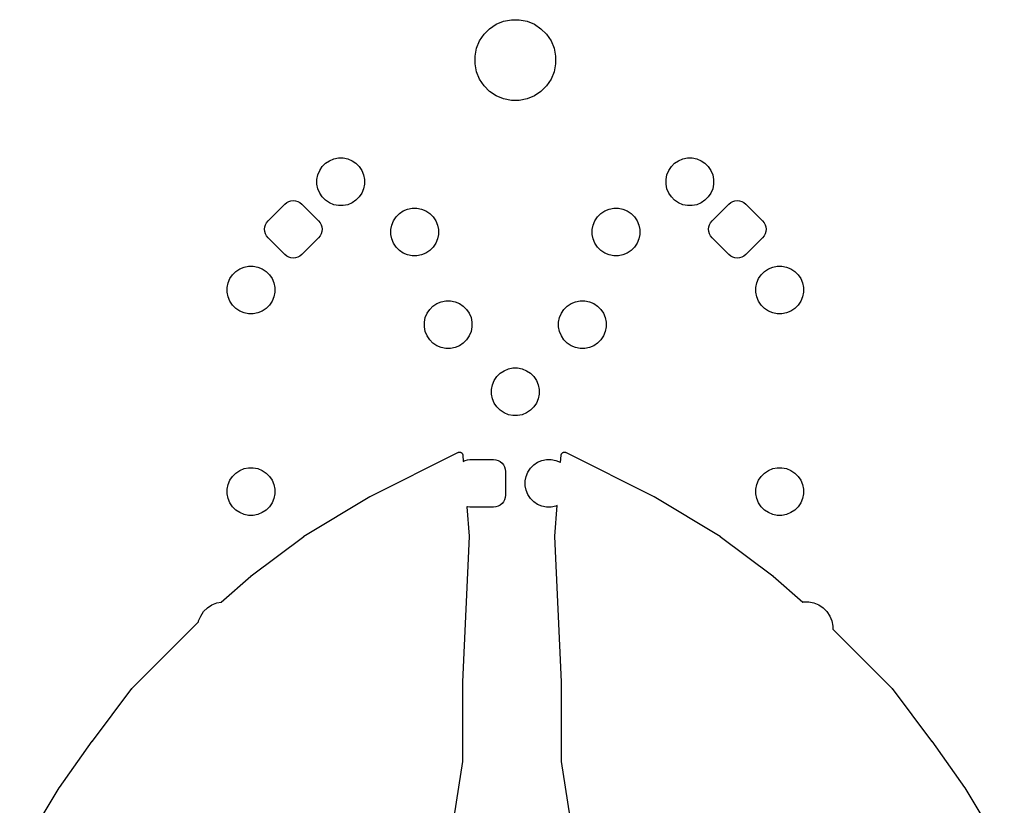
# Model space of a CAD drawing. Extents: x 4.99 to 6.69, y -5.6 to -2.91.
# Tile 2 of 2: x 5.11 to 6.57, y -4.08 to -2.91. Entities that reach past the tile are written whole.
import ezdxf

# ---------------------------------------------------------------- set-up
doc = ezdxf.new("R2010")
doc.units = 0
doc.header["$MEASUREMENT"] = 0
doc.layers.add('BLACK', color=7, linetype='CONTINUOUS')

msp = doc.modelspace()

# ---------------------------------------------------------------- linework, layer by layer
at = {"layer": 'BLACK', "linetype": 'CONTINUOUS'}
for p, q in [((5.81804, -2.91927), (5.82896, -2.91475)), ((5.82896, -2.91475), (5.84055, -2.91244)), ((5.84055, -2.91244), (5.85237, -2.91244)), ((5.85237, -2.91244), (5.86396, -2.91475)), ((5.86396, -2.91475), (5.87488, -2.91927)), ((5.79985, -2.93419), (5.80821, -2.92584)), ((5.80821, -2.92584), (5.81804, -2.91927)), ((5.87488, -2.91927), (5.8847, -2.92584)), ((5.8847, -2.92584), (5.89306, -2.93419)), ((5.78876, -2.95494), (5.79329, -2.94402)), ((5.79329, -2.94402), (5.79985, -2.93419)), ((5.89306, -2.93419), (5.89963, -2.94402)), ((5.89963, -2.94402), (5.90415, -2.95494)), ((5.78646, -2.96653), (5.78876, -2.95494)), ((5.90415, -2.95494), (5.90646, -2.96653)), ((5.78646, -2.97835), (5.78646, -2.96653)), ((5.90646, -2.96653), (5.90646, -2.97835)), ((5.78876, -2.98994), (5.78646, -2.97835)), ((5.79329, -3.00086), (5.78876, -2.98994)), ((5.90415, -2.98994), (5.89963, -3.00086)), ((5.90646, -2.97835), (5.90415, -2.98994)), ((5.79985, -3.01069), (5.79329, -3.00086)), ((5.89963, -3.00086), (5.89306, -3.01069)), ((5.80821, -3.01905), (5.79985, -3.01069)), ((5.81804, -3.02561), (5.80821, -3.01905)), ((5.8847, -3.01905), (5.87488, -3.02561)), ((5.89306, -3.01069), (5.8847, -3.01905)), ((5.82896, -3.03014), (5.81804, -3.02561)), ((5.84055, -3.03244), (5.82896, -3.03014)), ((5.85237, -3.03244), (5.84055, -3.03244)), ((5.86396, -3.03014), (5.85237, -3.03244)), ((5.87488, -3.02561), (5.86396, -3.03014)), ((5.56395, -3.1261), (5.56975, -3.12222)), ((5.56975, -3.12222), (5.5762, -3.11955)), ((5.5762, -3.11955), (5.58305, -3.11819)), ((5.58305, -3.11819), (5.59003, -3.11819)), ((5.59003, -3.11819), (5.59687, -3.11955)), ((5.59687, -3.11955), (5.60332, -3.12222)), ((5.60332, -3.12222), (5.60912, -3.1261)), ((6.08379, -3.1261), (6.08959, -3.12222)), ((6.08959, -3.12222), (6.09604, -3.11955)), ((6.09604, -3.11955), (6.10289, -3.11819)), ((6.10289, -3.11819), (6.10987, -3.11819)), ((6.10987, -3.11819), (6.11671, -3.11955)), ((6.11671, -3.11955), (6.12316, -3.12222)), ((6.12316, -3.12222), (6.12896, -3.1261)), ((5.55247, -3.14329), (5.55514, -3.13684)), ((5.55514, -3.13684), (5.55901, -3.13103)), ((5.55901, -3.13103), (5.56395, -3.1261)), ((5.60912, -3.1261), (5.61406, -3.13103)), ((5.61406, -3.13103), (5.61794, -3.13684)), ((5.61794, -3.13684), (5.62061, -3.14329)), ((6.07231, -3.14329), (6.07498, -3.13684)), ((6.07498, -3.13684), (6.07885, -3.13103)), ((6.07885, -3.13103), (6.08379, -3.1261)), ((6.12896, -3.1261), (6.1339, -3.13103)), ((6.1339, -3.13103), (6.13778, -3.13684)), ((6.13778, -3.13684), (6.14045, -3.14329)), ((5.5511, -3.15013), (5.55247, -3.14329)), ((5.5511, -3.15711), (5.5511, -3.15013)), ((5.62061, -3.14329), (5.62197, -3.15013)), ((5.62197, -3.15013), (5.62197, -3.15711)), ((6.07094, -3.15013), (6.07231, -3.14329)), ((6.07094, -3.15711), (6.07094, -3.15013)), ((6.14045, -3.14329), (6.14181, -3.15013)), ((6.14181, -3.15013), (6.14181, -3.15711)), ((5.55247, -3.16396), (5.5511, -3.15711)), ((5.55514, -3.1704), (5.55247, -3.16396)), ((5.62061, -3.16396), (5.61794, -3.1704)), ((5.62197, -3.15711), (5.62061, -3.16396)), ((6.07231, -3.16396), (6.07094, -3.15711)), ((6.07498, -3.1704), (6.07231, -3.16396)), ((6.14045, -3.16396), (6.13778, -3.1704)), ((6.14181, -3.15711), (6.14045, -3.16396)), ((5.50905, -3.18291), (5.51237, -3.1819)), ((5.51237, -3.1819), (5.51583, -3.18156)), ((5.51583, -3.18156), (5.51928, -3.1819)), ((5.51928, -3.1819), (5.52261, -3.18291)), ((5.55901, -3.17621), (5.55514, -3.1704)), ((5.56395, -3.18114), (5.55901, -3.17621)), ((5.56975, -3.18502), (5.56395, -3.18114)), ((5.60912, -3.18114), (5.60332, -3.18502)), ((5.61406, -3.17621), (5.60912, -3.18114)), ((5.61794, -3.1704), (5.61406, -3.17621)), ((6.07885, -3.17621), (6.07498, -3.1704)), ((6.08379, -3.18114), (6.07885, -3.17621)), ((6.08959, -3.18502), (6.08379, -3.18114)), ((6.12896, -3.18114), (6.12316, -3.18502)), ((6.1339, -3.17621), (6.12896, -3.18114)), ((6.13778, -3.1704), (6.1339, -3.17621)), ((6.17031, -3.18291), (6.17363, -3.1819)), ((6.17363, -3.1819), (6.17709, -3.18156)), ((6.17709, -3.18156), (6.18054, -3.1819)), ((6.18054, -3.1819), (6.18387, -3.18291)), ((5.47824, -3.2118), (5.5033, -3.18675)), ((5.5033, -3.18675), (5.50598, -3.18455)), ((5.50598, -3.18455), (5.50905, -3.18291)), ((5.52261, -3.18291), (5.52567, -3.18455)), ((5.52567, -3.18455), (5.52835, -3.18675)), ((5.52835, -3.18675), (5.55341, -3.2118)), ((5.5762, -3.18769), (5.56975, -3.18502)), ((5.58305, -3.18905), (5.5762, -3.18769)), ((5.59003, -3.18905), (5.58305, -3.18905)), ((5.59687, -3.18769), (5.59003, -3.18905)), ((5.60332, -3.18502), (5.59687, -3.18769)), ((5.67967, -3.19695), (5.68612, -3.19428)), ((5.68612, -3.19428), (5.69297, -3.19291)), ((5.69297, -3.19291), (5.69995, -3.19291)), ((5.69995, -3.19291), (5.70679, -3.19428)), ((5.70679, -3.19428), (5.71324, -3.19695)), ((5.97967, -3.19695), (5.98612, -3.19428)), ((5.98612, -3.19428), (5.99297, -3.19291)), ((5.99297, -3.19291), (5.99995, -3.19291)), ((5.99995, -3.19291), (6.00679, -3.19428)), ((6.00679, -3.19428), (6.01324, -3.19695)), ((6.09604, -3.18769), (6.08959, -3.18502)), ((6.10289, -3.18905), (6.09604, -3.18769)), ((6.10987, -3.18905), (6.10289, -3.18905)), ((6.11671, -3.18769), (6.10987, -3.18905)), ((6.12316, -3.18502), (6.11671, -3.18769)), ((6.13951, -3.2118), (6.16456, -3.18675)), ((6.16456, -3.18675), (6.16724, -3.18455)), ((6.16724, -3.18455), (6.17031, -3.18291)), ((6.18387, -3.18291), (6.18693, -3.18455)), ((6.18693, -3.18455), (6.18962, -3.18675)), ((6.18962, -3.18675), (6.21467, -3.2118)), ((5.66506, -3.21156), (5.66893, -3.20576)), ((5.66893, -3.20576), (5.67387, -3.20082)), ((5.67387, -3.20082), (5.67967, -3.19695)), ((5.71324, -3.19695), (5.71904, -3.20082)), ((5.71904, -3.20082), (5.72398, -3.20576)), ((5.72398, -3.20576), (5.72786, -3.21156)), ((5.96506, -3.21156), (5.96893, -3.20576)), ((5.96893, -3.20576), (5.97387, -3.20082)), ((5.97387, -3.20082), (5.97967, -3.19695)), ((6.01324, -3.19695), (6.01904, -3.20082)), ((6.01904, -3.20082), (6.02398, -3.20576)), ((6.02398, -3.20576), (6.02786, -3.21156)), ((5.47305, -3.22433), (5.47339, -3.22088)), ((5.47339, -3.22779), (5.47305, -3.22433)), ((5.47339, -3.22088), (5.4744, -3.21755)), ((5.4744, -3.21755), (5.47604, -3.21449)), ((5.47604, -3.21449), (5.47824, -3.2118)), ((5.55341, -3.2118), (5.55561, -3.21449)), ((5.55561, -3.21449), (5.55725, -3.21755)), ((5.55725, -3.21755), (5.55826, -3.22088)), ((5.55826, -3.22088), (5.5586, -3.22433)), ((5.5586, -3.22433), (5.55826, -3.22779)), ((5.66102, -3.22486), (5.66239, -3.21801)), ((5.66102, -3.23184), (5.66102, -3.22486)), ((5.66239, -3.21801), (5.66506, -3.21156)), ((5.72786, -3.21156), (5.73053, -3.21801)), ((5.73053, -3.21801), (5.73189, -3.22486)), ((5.73189, -3.22486), (5.73189, -3.23184)), ((5.96102, -3.22486), (5.96239, -3.21801)), ((5.96102, -3.23184), (5.96102, -3.22486)), ((5.96239, -3.21801), (5.96506, -3.21156)), ((6.02786, -3.21156), (6.03053, -3.21801)), ((6.03053, -3.21801), (6.03189, -3.22486)), ((6.03189, -3.22486), (6.03189, -3.23184)), ((6.13432, -3.22433), (6.13466, -3.22088)), ((6.13466, -3.22779), (6.13432, -3.22433)), ((6.13466, -3.22088), (6.13566, -3.21755)), ((6.13566, -3.21755), (6.1373, -3.21449)), ((6.1373, -3.21449), (6.13951, -3.2118)), ((6.21467, -3.2118), (6.21687, -3.21449)), ((6.21687, -3.21449), (6.21851, -3.21755)), ((6.21851, -3.21755), (6.21952, -3.22088)), ((6.21952, -3.22088), (6.21986, -3.22433)), ((6.21986, -3.22433), (6.21952, -3.22779)), ((5.4744, -3.23111), (5.47339, -3.22779)), ((5.47604, -3.23417), (5.4744, -3.23111)), ((5.47824, -3.23686), (5.47604, -3.23417)), ((5.5033, -3.26191), (5.47824, -3.23686)), ((5.55341, -3.23686), (5.52835, -3.26191)), ((5.55561, -3.23417), (5.55341, -3.23686)), ((5.55725, -3.23111), (5.55561, -3.23417)), ((5.55826, -3.22779), (5.55725, -3.23111)), ((5.66239, -3.23868), (5.66102, -3.23184)), ((5.66506, -3.24513), (5.66239, -3.23868)), ((5.73053, -3.23868), (5.72786, -3.24513)), ((5.73189, -3.23184), (5.73053, -3.23868)), ((5.96239, -3.23868), (5.96102, -3.23184)), ((5.96506, -3.24513), (5.96239, -3.23868)), ((6.03053, -3.23868), (6.02786, -3.24513)), ((6.03189, -3.23184), (6.03053, -3.23868)), ((6.13566, -3.23111), (6.13466, -3.22779)), ((6.1373, -3.23417), (6.13566, -3.23111)), ((6.13951, -3.23686), (6.1373, -3.23417)), ((6.16456, -3.26191), (6.13951, -3.23686)), ((6.21467, -3.23686), (6.18962, -3.26191)), ((6.21687, -3.23417), (6.21467, -3.23686)), ((6.21851, -3.23111), (6.21687, -3.23417)), ((6.21952, -3.22779), (6.21851, -3.23111)), ((5.66893, -3.25093), (5.66506, -3.24513)), ((5.67387, -3.25587), (5.66893, -3.25093)), ((5.72398, -3.25093), (5.71904, -3.25587)), ((5.72786, -3.24513), (5.72398, -3.25093)), ((5.96893, -3.25093), (5.96506, -3.24513)), ((5.97387, -3.25587), (5.96893, -3.25093)), ((6.02398, -3.25093), (6.01904, -3.25587)), ((6.02786, -3.24513), (6.02398, -3.25093)), ((5.50598, -3.26412), (5.5033, -3.26191)), ((5.50905, -3.26575), (5.50598, -3.26412)), ((5.51237, -3.26676), (5.50905, -3.26575)), ((5.51583, -3.2671), (5.51237, -3.26676)), ((5.51928, -3.26676), (5.51583, -3.2671)), ((5.52261, -3.26575), (5.51928, -3.26676)), ((5.52567, -3.26412), (5.52261, -3.26575)), ((5.52835, -3.26191), (5.52567, -3.26412)), ((5.67967, -3.25975), (5.67387, -3.25587)), ((5.68612, -3.26242), (5.67967, -3.25975)), ((5.69297, -3.26378), (5.68612, -3.26242)), ((5.69995, -3.26378), (5.69297, -3.26378)), ((5.70679, -3.26242), (5.69995, -3.26378)), ((5.71324, -3.25975), (5.70679, -3.26242)), ((5.71904, -3.25587), (5.71324, -3.25975)), ((5.97967, -3.25975), (5.97387, -3.25587)), ((5.98612, -3.26242), (5.97967, -3.25975)), ((5.99297, -3.26378), (5.98612, -3.26242)), ((5.99995, -3.26378), (5.99297, -3.26378)), ((6.00679, -3.26242), (5.99995, -3.26378)), ((6.01324, -3.25975), (6.00679, -3.26242)), ((6.01904, -3.25587), (6.01324, -3.25975)), ((6.16724, -3.26412), (6.16456, -3.26191)), ((6.17031, -3.26575), (6.16724, -3.26412)), ((6.17363, -3.26676), (6.17031, -3.26575)), ((6.17709, -3.2671), (6.17363, -3.26676)), ((6.18054, -3.26676), (6.17709, -3.2671)), ((6.18387, -3.26575), (6.18054, -3.26676)), ((6.18693, -3.26412), (6.18387, -3.26575)), ((6.18962, -3.26191), (6.18693, -3.26412)), ((5.43017, -3.28704), (5.43597, -3.28317)), ((5.43597, -3.28317), (5.44242, -3.2805)), ((5.44242, -3.2805), (5.44927, -3.27913)), ((5.44927, -3.27913), (5.45625, -3.27913)), ((5.45625, -3.27913), (5.46309, -3.2805)), ((5.46309, -3.2805), (5.46954, -3.28317)), ((5.46954, -3.28317), (5.47534, -3.28704)), ((6.21757, -3.28704), (6.22337, -3.28317)), ((6.22337, -3.28317), (6.22982, -3.2805)), ((6.22982, -3.2805), (6.23667, -3.27913)), ((6.23667, -3.27913), (6.24365, -3.27913)), ((6.24365, -3.27913), (6.25049, -3.2805)), ((6.25049, -3.2805), (6.25694, -3.28317)), ((6.25694, -3.28317), (6.26274, -3.28704)), ((5.41868, -3.30423), (5.42136, -3.29778)), ((5.42136, -3.29778), (5.42523, -3.29198)), ((5.42523, -3.29198), (5.43017, -3.28704)), ((5.47534, -3.28704), (5.48028, -3.29198)), ((5.48028, -3.29198), (5.48416, -3.29778)), ((5.48416, -3.29778), (5.48683, -3.30423)), ((6.20609, -3.30423), (6.20876, -3.29778)), ((6.20876, -3.29778), (6.21263, -3.29198)), ((6.21263, -3.29198), (6.21757, -3.28704)), ((6.26274, -3.28704), (6.26768, -3.29198)), ((6.26768, -3.29198), (6.27156, -3.29778)), ((6.27156, -3.29778), (6.27423, -3.30423)), ((5.41732, -3.31108), (5.41868, -3.30423)), ((5.41732, -3.31806), (5.41732, -3.31108)), ((5.48683, -3.30423), (5.48819, -3.31108)), ((5.48819, -3.31108), (5.48819, -3.31806)), ((6.20472, -3.31108), (6.20609, -3.30423)), ((6.20472, -3.31806), (6.20472, -3.31108)), ((6.27423, -3.30423), (6.27559, -3.31108)), ((6.27559, -3.31108), (6.27559, -3.31806)), ((5.41868, -3.3249), (5.41732, -3.31806)), ((5.42136, -3.33135), (5.41868, -3.3249)), ((5.48683, -3.3249), (5.48416, -3.33135)), ((5.48819, -3.31806), (5.48683, -3.3249)), ((6.20609, -3.3249), (6.20472, -3.31806)), ((6.20876, -3.33135), (6.20609, -3.3249)), ((6.27423, -3.3249), (6.27156, -3.33135)), ((6.27559, -3.31806), (6.27423, -3.3249)), ((5.42523, -3.33715), (5.42136, -3.33135)), ((5.43017, -3.34209), (5.42523, -3.33715)), ((5.43597, -3.34597), (5.43017, -3.34209)), ((5.47534, -3.34209), (5.46954, -3.34597)), ((5.48028, -3.33715), (5.47534, -3.34209)), ((5.48416, -3.33135), (5.48028, -3.33715)), ((5.71893, -3.34355), (5.72387, -3.33862)), ((5.72387, -3.33862), (5.72967, -3.33474)), ((5.72967, -3.33474), (5.73612, -3.33207)), ((5.73612, -3.33207), (5.74297, -3.33071)), ((5.74297, -3.33071), (5.74995, -3.33071)), ((5.74995, -3.33071), (5.75679, -3.33207)), ((5.75679, -3.33207), (5.76324, -3.33474)), ((5.76324, -3.33474), (5.76904, -3.33862)), ((5.76904, -3.33862), (5.77398, -3.34355)), ((5.91893, -3.34355), (5.92387, -3.33862)), ((5.92387, -3.33862), (5.92967, -3.33474)), ((5.92967, -3.33474), (5.93612, -3.33207)), ((5.93612, -3.33207), (5.94297, -3.33071)), ((5.94297, -3.33071), (5.94995, -3.33071)), ((5.94995, -3.33071), (5.95679, -3.33207)), ((5.95679, -3.33207), (5.96324, -3.33474)), ((5.96324, -3.33474), (5.96904, -3.33862)), ((5.96904, -3.33862), (5.97398, -3.34355)), ((6.21263, -3.33715), (6.20876, -3.33135)), ((6.21757, -3.34209), (6.21263, -3.33715)), ((6.22337, -3.34597), (6.21757, -3.34209)), ((6.26274, -3.34209), (6.25694, -3.34597)), ((6.26768, -3.33715), (6.26274, -3.34209)), ((6.27156, -3.33135), (6.26768, -3.33715)), ((5.44242, -3.34864), (5.43597, -3.34597)), ((5.44927, -3.35), (5.44242, -3.34864)), ((5.45625, -3.35), (5.44927, -3.35)), ((5.46309, -3.34864), (5.45625, -3.35)), ((5.46954, -3.34597), (5.46309, -3.34864)), ((5.71102, -3.36265), (5.71239, -3.35581)), ((5.71239, -3.35581), (5.71506, -3.34936)), ((5.71506, -3.34936), (5.71893, -3.34355)), ((5.77398, -3.34355), (5.77786, -3.34936)), ((5.77786, -3.34936), (5.78053, -3.35581)), ((5.78053, -3.35581), (5.78189, -3.36265)), ((5.91102, -3.36265), (5.91239, -3.35581)), ((5.91239, -3.35581), (5.91506, -3.34936)), ((5.91506, -3.34936), (5.91893, -3.34355)), ((5.97398, -3.34355), (5.97786, -3.34936)), ((5.97786, -3.34936), (5.98053, -3.35581)), ((5.98053, -3.35581), (5.98189, -3.36265)), ((6.22982, -3.34864), (6.22337, -3.34597)), ((6.23667, -3.35), (6.22982, -3.34864)), ((6.24365, -3.35), (6.23667, -3.35)), ((6.25049, -3.34864), (6.24365, -3.35)), ((6.25694, -3.34597), (6.25049, -3.34864)), ((5.71102, -3.36963), (5.71102, -3.36265)), ((5.71239, -3.37648), (5.71102, -3.36963)), ((5.78189, -3.36963), (5.78053, -3.37648)), ((5.78189, -3.36265), (5.78189, -3.36963)), ((5.91102, -3.36963), (5.91102, -3.36265)), ((5.91239, -3.37648), (5.91102, -3.36963)), ((5.98189, -3.36963), (5.98053, -3.37648)), ((5.98189, -3.36265), (5.98189, -3.36963)), ((5.71506, -3.38293), (5.71239, -3.37648)), ((5.71893, -3.38873), (5.71506, -3.38293)), ((5.77786, -3.38293), (5.77398, -3.38873)), ((5.78053, -3.37648), (5.77786, -3.38293)), ((5.91506, -3.38293), (5.91239, -3.37648)), ((5.91893, -3.38873), (5.91506, -3.38293)), ((5.97786, -3.38293), (5.97398, -3.38873)), ((5.98053, -3.37648), (5.97786, -3.38293)), ((5.72387, -3.39366), (5.71893, -3.38873)), ((5.72967, -3.39754), (5.72387, -3.39366)), ((5.73612, -3.40021), (5.72967, -3.39754)), ((5.74297, -3.40157), (5.73612, -3.40021)), ((5.74995, -3.40157), (5.74297, -3.40157)), ((5.75679, -3.40021), (5.74995, -3.40157)), ((5.76324, -3.39754), (5.75679, -3.40021)), ((5.76904, -3.39366), (5.76324, -3.39754)), ((5.77398, -3.38873), (5.76904, -3.39366)), ((5.92387, -3.39366), (5.91893, -3.38873)), ((5.92967, -3.39754), (5.92387, -3.39366)), ((5.93612, -3.40021), (5.92967, -3.39754)), ((5.94297, -3.40157), (5.93612, -3.40021)), ((5.94995, -3.40157), (5.94297, -3.40157)), ((5.95679, -3.40021), (5.94995, -3.40157)), ((5.96324, -3.39754), (5.95679, -3.40021)), ((5.96904, -3.39366), (5.96324, -3.39754)), ((5.97398, -3.38873), (5.96904, -3.39366)), ((5.83612, -3.43207), (5.84297, -3.43071)), ((5.84297, -3.43071), (5.84995, -3.43071)), ((5.84995, -3.43071), (5.85679, -3.43207)), ((5.81506, -3.44936), (5.81893, -3.44355)), ((5.81893, -3.44355), (5.82387, -3.43862)), ((5.82387, -3.43862), (5.82967, -3.43474)), ((5.82967, -3.43474), (5.83612, -3.43207)), ((5.85679, -3.43207), (5.86324, -3.43474)), ((5.86324, -3.43474), (5.86904, -3.43862)), ((5.86904, -3.43862), (5.87398, -3.44355)), ((5.87398, -3.44355), (5.87786, -3.44936)), ((5.81102, -3.46265), (5.81239, -3.45581)), ((5.81239, -3.45581), (5.81506, -3.44936)), ((5.87786, -3.44936), (5.88053, -3.45581)), ((5.88053, -3.45581), (5.88189, -3.46265)), ((5.81102, -3.46963), (5.81102, -3.46265)), ((5.81239, -3.47648), (5.81102, -3.46963)), ((5.88189, -3.46963), (5.88053, -3.47648)), ((5.88189, -3.46265), (5.88189, -3.46963)), ((5.81506, -3.48293), (5.81239, -3.47648)), ((5.81893, -3.48873), (5.81506, -3.48293)), ((5.82387, -3.49366), (5.81893, -3.48873)), ((5.87398, -3.48873), (5.86904, -3.49366)), ((5.87786, -3.48293), (5.87398, -3.48873)), ((5.88053, -3.47648), (5.87786, -3.48293)), ((5.82967, -3.49754), (5.82387, -3.49366)), ((5.83612, -3.50021), (5.82967, -3.49754)), ((5.84297, -3.50157), (5.83612, -3.50021)), ((5.84995, -3.50157), (5.84297, -3.50157)), ((5.85679, -3.50021), (5.84995, -3.50157)), ((5.86324, -3.49754), (5.85679, -3.50021)), ((5.86904, -3.49366), (5.86324, -3.49754)), ((5.63009, -3.62196), (5.76107, -3.55648)), ((5.76107, -3.55648), (5.76108, -3.55647)), ((5.76108, -3.55647), (5.76113, -3.55644)), ((5.76108, -3.55647), (5.76108, -3.55647)), ((5.76108, -3.55647), (5.76108, -3.55647)), ((5.76113, -3.55644), (5.76156, -3.55628)), ((5.76156, -3.55628), (5.76199, -3.55612)), ((5.76199, -3.55612), (5.76202, -3.55612)), ((5.76202, -3.55612), (5.76204, -3.55611)), ((5.76204, -3.55611), (5.7625, -3.55604)), ((5.7625, -3.55604), (5.76295, -3.55596)), ((5.76295, -3.55596), (5.76298, -3.55596)), ((5.76298, -3.55596), (5.76301, -3.55596)), ((5.76301, -3.55596), (5.76347, -3.55597)), ((5.76347, -3.55597), (5.76393, -3.55599)), ((5.76393, -3.55599), (5.76396, -3.55599)), ((5.76396, -3.55599), (5.76398, -3.55599)), ((5.76398, -3.55599), (5.76443, -3.5561)), ((5.76443, -3.5561), (5.76488, -3.5562)), ((5.76488, -3.5562), (5.76491, -3.55621)), ((5.76491, -3.55621), (5.76493, -3.55622)), ((5.76493, -3.55622), (5.76535, -3.55641)), ((5.76535, -3.55641), (5.76577, -3.5566)), ((5.76577, -3.5566), (5.76579, -3.55662)), ((5.76579, -3.55662), (5.76582, -3.55663)), ((5.76582, -3.55663), (5.76619, -3.5569)), ((5.76619, -3.5569), (5.76657, -3.55716)), ((5.76657, -3.55716), (5.76659, -3.55718)), ((5.76659, -3.55718), (5.76661, -3.5572)), ((5.76661, -3.5572), (5.76692, -3.55753)), ((5.76692, -3.55753), (5.76724, -3.55787)), ((5.76724, -3.55787), (5.76726, -3.55789)), ((5.76726, -3.55789), (5.76728, -3.55791)), ((5.76728, -3.55791), (5.76752, -3.5583)), ((5.76752, -3.5583), (5.76776, -3.55869)), ((5.76776, -3.55869), (5.76777, -3.55872)), ((5.76777, -3.55872), (5.76779, -3.55874)), ((5.76779, -3.55874), (5.76795, -3.55918)), ((5.76795, -3.55918), (5.76812, -3.5596)), ((5.76812, -3.5596), (5.76812, -3.55963)), ((5.76812, -3.55963), (5.76813, -3.55966)), ((5.76813, -3.55966), (5.76821, -3.56011)), ((5.76821, -3.56011), (5.76829, -3.56056)), ((5.76829, -3.56056), (5.769, -3.56986)), ((5.91395, -3.57143), (5.91478, -3.56056)), ((5.91478, -3.56056), (5.91479, -3.56055)), ((5.91479, -3.56049), (5.91488, -3.56004)), ((5.91479, -3.56055), (5.91479, -3.56049)), ((5.91479, -3.56055), (5.91479, -3.56055)), ((5.91479, -3.56055), (5.91479, -3.56055)), ((5.91488, -3.56004), (5.91496, -3.55959)), ((5.91496, -3.55959), (5.91497, -3.55956)), ((5.91497, -3.55954), (5.91515, -3.55911)), ((5.91497, -3.55956), (5.91497, -3.55954)), ((5.91515, -3.55911), (5.91531, -3.55868)), ((5.91531, -3.55868), (5.91533, -3.55866)), ((5.91533, -3.55866), (5.91534, -3.55863)), ((5.91534, -3.55863), (5.91559, -3.55825)), ((5.91559, -3.55825), (5.91584, -3.55786)), ((5.91584, -3.55786), (5.91586, -3.55784)), ((5.91586, -3.55784), (5.91587, -3.55781)), ((5.91587, -3.55781), (5.91619, -3.55749)), ((5.91619, -3.55749), (5.91651, -3.55715)), ((5.91651, -3.55715), (5.91654, -3.55714)), ((5.91654, -3.55714), (5.91656, -3.55712)), ((5.91656, -3.55712), (5.91694, -3.55686)), ((5.91694, -3.55686), (5.91731, -3.55659)), ((5.91731, -3.55659), (5.91734, -3.55658)), ((5.91734, -3.55658), (5.91736, -3.55657)), ((5.91736, -3.55657), (5.91778, -3.55638)), ((5.91778, -3.55638), (5.9182, -3.5562)), ((5.9182, -3.5562), (5.91823, -3.55619)), ((5.91823, -3.55619), (5.91826, -3.55618)), ((5.91826, -3.55618), (5.91871, -3.55609)), ((5.91871, -3.55609), (5.91916, -3.55598)), ((5.91916, -3.55598), (5.91918, -3.55598)), ((5.91918, -3.55598), (5.91921, -3.55598)), ((5.91921, -3.55598), (5.91967, -3.55597)), ((5.91967, -3.55597), (5.92013, -3.55596)), ((5.92013, -3.55596), (5.92016, -3.55597)), ((5.92016, -3.55597), (5.92019, -3.55596)), ((5.92019, -3.55596), (5.92064, -3.55605)), ((5.92064, -3.55605), (5.92109, -3.55613)), ((5.92109, -3.55613), (5.92112, -3.55614)), ((5.92112, -3.55614), (5.92115, -3.55614)), ((5.92115, -3.55614), (5.92158, -3.55631)), ((5.92158, -3.55631), (5.92201, -3.55648)), ((5.92201, -3.55648), (6.05298, -3.62196)), ((5.769, -3.56986), (5.77196, -3.56828)), ((5.77196, -3.56828), (5.77528, -3.56727)), ((5.77528, -3.56727), (5.77874, -3.56693)), ((5.77874, -3.56693), (5.81417, -3.56693)), ((5.81417, -3.56693), (5.81763, -3.56727)), ((5.81763, -3.56727), (5.82095, -3.56828)), ((5.82095, -3.56828), (5.82402, -3.56991)), ((5.82402, -3.56991), (5.8267, -3.57212)), ((5.8267, -3.57212), (5.8289, -3.5748)), ((5.8289, -3.5748), (5.83054, -3.57787)), ((5.83054, -3.57787), (5.83155, -3.58119)), ((5.86893, -3.57977), (5.87387, -3.57484)), ((5.87387, -3.57484), (5.87967, -3.57096)), ((5.87967, -3.57096), (5.88612, -3.56829)), ((5.88612, -3.56829), (5.89297, -3.56693)), ((5.89297, -3.56693), (5.89995, -3.56693)), ((5.89995, -3.56693), (5.90679, -3.56829)), ((5.90679, -3.56829), (5.91324, -3.57096)), ((5.91324, -3.57096), (5.91395, -3.57143)), ((5.42136, -3.59778), (5.42523, -3.59198)), ((5.42523, -3.59198), (5.43017, -3.58704)), ((5.43017, -3.58704), (5.43597, -3.58317)), ((5.43597, -3.58317), (5.44242, -3.5805)), ((5.44242, -3.5805), (5.44927, -3.57913)), ((5.44927, -3.57913), (5.45625, -3.57913)), ((5.45625, -3.57913), (5.46309, -3.5805)), ((5.46309, -3.5805), (5.46954, -3.58317)), ((5.46954, -3.58317), (5.47534, -3.58704)), ((5.47534, -3.58704), (5.48028, -3.59198)), ((5.48028, -3.59198), (5.48416, -3.59778)), ((5.83155, -3.58119), (5.83189, -3.58465)), ((5.83189, -3.58465), (5.83189, -3.62008)), ((5.86102, -3.59887), (5.86239, -3.59203)), ((5.86239, -3.59203), (5.86506, -3.58558)), ((5.86506, -3.58558), (5.86893, -3.57977)), ((6.20876, -3.59778), (6.21263, -3.59198)), ((6.21263, -3.59198), (6.21757, -3.58704)), ((6.21757, -3.58704), (6.22337, -3.58317)), ((6.22337, -3.58317), (6.22982, -3.5805)), ((6.22982, -3.5805), (6.23667, -3.57913)), ((6.23667, -3.57913), (6.24365, -3.57913)), ((6.24365, -3.57913), (6.25049, -3.5805)), ((6.25049, -3.5805), (6.25694, -3.58317)), ((6.25694, -3.58317), (6.26274, -3.58704)), ((6.26274, -3.58704), (6.26768, -3.59198)), ((6.26768, -3.59198), (6.27156, -3.59778)), ((5.41732, -3.61108), (5.41868, -3.60423)), ((5.41868, -3.60423), (5.42136, -3.59778)), ((5.48416, -3.59778), (5.48683, -3.60423)), ((5.48683, -3.60423), (5.48819, -3.61108)), ((5.86102, -3.60585), (5.86102, -3.59887)), ((5.86239, -3.6127), (5.86102, -3.60585)), ((6.20472, -3.61108), (6.20609, -3.60423)), ((6.20609, -3.60423), (6.20876, -3.59778)), ((6.27156, -3.59778), (6.27423, -3.60423)), ((6.27423, -3.60423), (6.27559, -3.61108)), ((5.41732, -3.61806), (5.41732, -3.61108)), ((5.41868, -3.6249), (5.41732, -3.61806)), ((5.48819, -3.61806), (5.48683, -3.6249)), ((5.48819, -3.61108), (5.48819, -3.61806)), ((5.62982, -3.62211), (5.62996, -3.62204)), ((5.62996, -3.62204), (5.63009, -3.62196)), ((5.83189, -3.62008), (5.83155, -3.62354)), ((5.86506, -3.61915), (5.86239, -3.6127)), ((5.86893, -3.62495), (5.86506, -3.61915)), ((6.05298, -3.62196), (6.05304, -3.62199)), ((6.05304, -3.62199), (6.05317, -3.62208)), ((6.05317, -3.62208), (6.05331, -3.62215)), ((6.20472, -3.61806), (6.20472, -3.61108)), ((6.20609, -3.6249), (6.20472, -3.61806)), ((6.27559, -3.61806), (6.27423, -3.6249)), ((6.27559, -3.61108), (6.27559, -3.61806)), ((5.42136, -3.63135), (5.41868, -3.6249)), ((5.42523, -3.63715), (5.42136, -3.63135)), ((5.48416, -3.63135), (5.48028, -3.63715)), ((5.48683, -3.6249), (5.48416, -3.63135)), ((5.53172, -3.68097), (5.62976, -3.62215)), ((5.62976, -3.62215), (5.62982, -3.62211)), ((5.82095, -3.63645), (5.81763, -3.63745)), ((5.82402, -3.63481), (5.82095, -3.63645)), ((5.8267, -3.63261), (5.82402, -3.63481)), ((5.8289, -3.62992), (5.8267, -3.63261)), ((5.83054, -3.62686), (5.8289, -3.62992)), ((5.83155, -3.62354), (5.83054, -3.62686)), ((5.87387, -3.62988), (5.86893, -3.62495)), ((5.87967, -3.63376), (5.87387, -3.62988)), ((5.88612, -3.63643), (5.87967, -3.63376)), ((5.89297, -3.6378), (5.88612, -3.63643)), ((5.90679, -3.63643), (5.89995, -3.6378)), ((5.90554, -3.6808), (5.90902, -3.63551)), ((5.90902, -3.63551), (5.90679, -3.63643)), ((6.05331, -3.62215), (6.15135, -3.68097)), ((6.20876, -3.63135), (6.20609, -3.6249)), ((6.21263, -3.63715), (6.20876, -3.63135)), ((6.27156, -3.63135), (6.26768, -3.63715)), ((6.27423, -3.6249), (6.27156, -3.63135)), ((5.43017, -3.64209), (5.42523, -3.63715)), ((5.43597, -3.64597), (5.43017, -3.64209)), ((5.44242, -3.64864), (5.43597, -3.64597)), ((5.44927, -3.65), (5.44242, -3.64864)), ((5.45625, -3.65), (5.44927, -3.65)), ((5.46309, -3.64864), (5.45625, -3.65)), ((5.46954, -3.64597), (5.46309, -3.64864)), ((5.47534, -3.64209), (5.46954, -3.64597)), ((5.48028, -3.63715), (5.47534, -3.64209)), ((5.77528, -3.63745), (5.77418, -3.63712)), ((5.77418, -3.63712), (5.77754, -3.6808)), ((5.77874, -3.6378), (5.77528, -3.63745)), ((5.81417, -3.6378), (5.77874, -3.6378)), ((5.81763, -3.63745), (5.81417, -3.6378)), ((5.89995, -3.6378), (5.89297, -3.6378)), ((6.21757, -3.64209), (6.21263, -3.63715)), ((6.22337, -3.64597), (6.21757, -3.64209)), ((6.22982, -3.64864), (6.22337, -3.64597)), ((6.23667, -3.65), (6.22982, -3.64864)), ((6.24365, -3.65), (6.23667, -3.65)), ((6.25049, -3.64864), (6.24365, -3.65)), ((6.25694, -3.64597), (6.25049, -3.64864)), ((6.26274, -3.64209), (6.25694, -3.64597)), ((6.26768, -3.63715), (6.26274, -3.64209)), ((5.45291, -3.74004), (5.53129, -3.68126)), ((5.53129, -3.68126), (5.53135, -3.68122)), ((5.53135, -3.68122), (5.53154, -3.6811)), ((5.53154, -3.6811), (5.53172, -3.68097)), ((5.77755, -3.68141), (5.76772, -3.89758)), ((5.77754, -3.68087), (5.77753, -3.68114)), ((5.77753, -3.68114), (5.77755, -3.68141)), ((5.77754, -3.6808), (5.77754, -3.68087)), ((5.90552, -3.68134), (5.90554, -3.68107)), ((5.90553, -3.68141), (5.90552, -3.68134)), ((5.91535, -3.89758), (5.90553, -3.68141)), ((5.90554, -3.68107), (5.90554, -3.6808)), ((6.15135, -3.68097), (6.15141, -3.68101)), ((6.15141, -3.68101), (6.15159, -3.68114)), ((6.15159, -3.68114), (6.15178, -3.68126)), ((6.15178, -3.68126), (6.23016, -3.74004)), ((5.40832, -3.77904), (5.45261, -3.74028)), ((5.45261, -3.74028), (5.45267, -3.74024)), ((5.45267, -3.74024), (5.45279, -3.74015)), ((5.45279, -3.74015), (5.45291, -3.74004)), ((6.23016, -3.74004), (6.23022, -3.74009)), ((6.23022, -3.74009), (6.23033, -3.74019)), ((6.23033, -3.74019), (6.23046, -3.74028)), ((6.23046, -3.74028), (6.2747, -3.77899)), ((5.38784, -3.78777), (5.3944, -3.78338)), ((5.3944, -3.78338), (5.4017, -3.78036)), ((5.4017, -3.78036), (5.40832, -3.77904)), ((6.2747, -3.77899), (6.27558, -3.77882)), ((6.27558, -3.77882), (6.28347, -3.77882)), ((6.28347, -3.77882), (6.29122, -3.78036)), ((6.29122, -3.78036), (6.29851, -3.78338)), ((6.29851, -3.78338), (6.30508, -3.78777)), ((5.37787, -3.79991), (5.38225, -3.79335)), ((5.38225, -3.79335), (5.38784, -3.78777)), ((6.30508, -3.78777), (6.31066, -3.79335)), ((6.31066, -3.79335), (6.31504, -3.79991)), ((5.27584, -3.90723), (5.3739, -3.80917)), ((5.3739, -3.80917), (5.37395, -3.80912)), ((5.37395, -3.80912), (5.37405, -3.80904)), ((5.37405, -3.80904), (5.37414, -3.80895)), ((5.37414, -3.80895), (5.37458, -3.80856)), ((5.37458, -3.80856), (5.37485, -3.80721)), ((5.37485, -3.80721), (5.37787, -3.79991)), ((6.31504, -3.79991), (6.31807, -3.80721)), ((6.31807, -3.80721), (6.31961, -3.81495)), ((6.31961, -3.81495), (6.31961, -3.81961)), ((6.31961, -3.81961), (6.40723, -3.90723)), ((5.76772, -3.89758), (5.76772, -3.89769)), ((5.76772, -3.89769), (5.76772, -4.01537)), ((5.91535, -3.89769), (5.91535, -3.89758)), ((5.91535, -4.01537), (5.91535, -3.89769)), ((5.21657, -3.98617), (5.27538, -3.90776)), ((5.27538, -3.90776), (5.27542, -3.90771)), ((5.27542, -3.90771), (5.27564, -3.90748)), ((5.27564, -3.90748), (5.27584, -3.90723)), ((6.40723, -3.90723), (6.40728, -3.90728)), ((6.40728, -3.90728), (6.40748, -3.90753)), ((6.40748, -3.90753), (6.40769, -3.90776)), ((6.40769, -3.90776), (6.4665, -3.98617)), ((5.16744, -4.05496), (5.2165, -3.98627)), ((5.2165, -3.98627), (5.21654, -3.98621)), ((5.21654, -3.98621), (5.21656, -3.98619)), ((5.21656, -3.98619), (5.21657, -3.98617)), ((6.4665, -3.98617), (6.46654, -3.98623)), ((6.46654, -3.98623), (6.46655, -3.98625)), ((6.46655, -3.98625), (6.46657, -3.98627)), ((6.46657, -3.98627), (6.51563, -4.05496)), ((5.76766, -4.01613), (5.74804, -4.14367)), ((5.76768, -4.01578), (5.76766, -4.01613)), ((5.76772, -4.01544), (5.76768, -4.01578)), ((5.76772, -4.01537), (5.76772, -4.01544)), ((5.91539, -4.01571), (5.91535, -4.01537)), ((5.9154, -4.01606), (5.91539, -4.01571)), ((5.91541, -4.01613), (5.9154, -4.01606)), ((5.93503, -4.14367), (5.91541, -4.01613)), ((5.10832, -4.15346), (5.16722, -4.05529)), ((5.16722, -4.05529), (5.16726, -4.05523)), ((5.16726, -4.05523), (5.16736, -4.0551)), ((5.16736, -4.0551), (5.16744, -4.05496)), ((6.51563, -4.05496), (6.51567, -4.05501)), ((6.51567, -4.05501), (6.51575, -4.05516)), ((6.51575, -4.05516), (6.51585, -4.05529)), ((6.51585, -4.05529), (6.57475, -4.15346))]:
    msp.add_line(p, q, dxfattribs=at)

doc.saveas('drawing.dxf')
